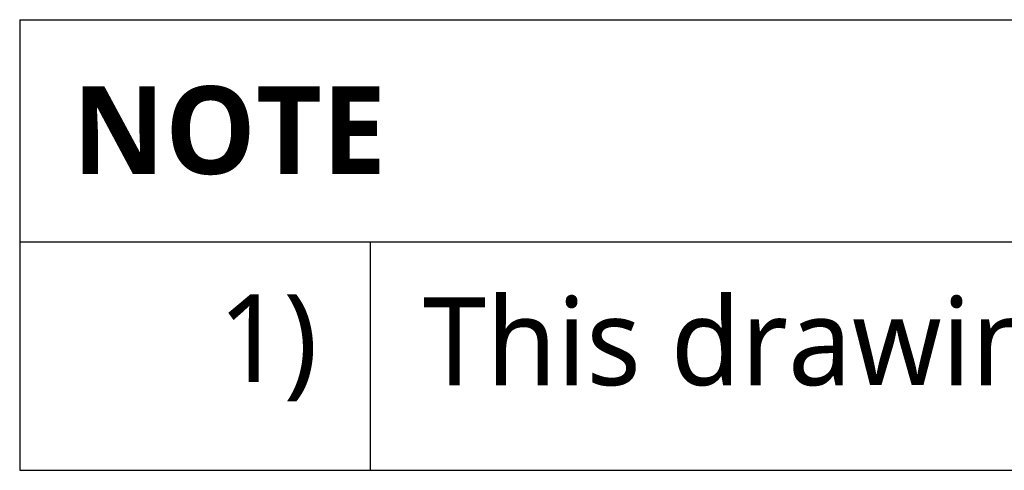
# Model space of a CAD drawing. Header units: millimetres. Extents: x 0 to 5219, y 0 to 2970.
# Tile 163 of 229: x 3047 to 3328, y 648 to 777. Entities that reach past the tile are written whole.
import ezdxf

# ---------------------------------------------------------------- set-up
doc = ezdxf.new("R2010")
doc.units = ezdxf.units.MM
doc.header["$LTSCALE"] = 0.2
doc.styles.add('Rainbow-2.5 Style', font='malgunsl.ttf')

# ---------------------------------------------------------------- blocks, each defined once
blk = doc.blocks.new('*T136')
at = {"color": 251, "transparency": 16777216}
for p, q in [((0, 0), (1007.7, 0)), ((0, 0), (0, -128.48)), ((1007.7, 0), (1007.7, -128.48)), ((0, -63.31), (1007.7, -63.31)), ((0, -63.36), (1007.7, -63.36)), ((100, -63.36), (100, -128.48)), ((0, -128.48), (1007.7, -128.48))]:
    blk.add_line(p, q, dxfattribs=at)
at = {"transparency": 16777216, "char_height": 25, "style": 'Rainbow-2.5 Style'}
for s, insert, width, attachment_point in [('{\\fMalgun Gothic|b1|i0|c129|p50;NOTE}', (15, -31.67), 977.7017, 4), ('1)', (85, -78.33), 70, 3), ('This drawing is an assembly drawing of RB10-1300EN.', (115, -95.91), 877.7017, 4)]:
    blk.add_mtext(s, dxfattribs=dict(at, insert=insert, width=width, attachment_point=attachment_point))

msp = doc.modelspace()

# ---------------------------------------------------------------- block references
msp.add_blockref('*T136', (3046.623, 776.974))

doc.saveas('drawing.dxf')
